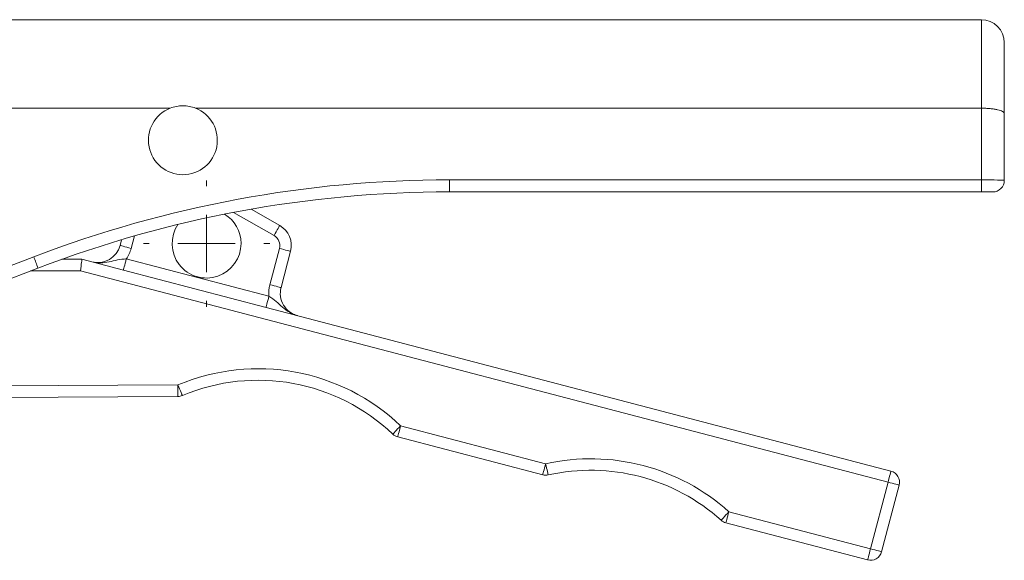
# Model space of a CAD drawing. Header units: millimetres. Extents: x 16 to 396, y -32 to 383.
# Tile 8 of 9: x 197 to 282, y 336 to 383. Entities that reach past the tile are written whole.
import ezdxf

# ---------------------------------------------------------------- set-up
doc = ezdxf.new("R2010")
doc.units = ezdxf.units.MM

# ---------------------------------------------------------------- blocks, each defined once
blk = doc.blocks.new('SW_CENTERMARKSYMBOL_1')
at = {"color": 0, "linetype": 'Continuous', "lineweight": 0}
for p, q in [((0, 5), (0, 5.5)), ((0, 0), (0, 2.5)), ((-5, 0), (-5.5, 0)), ((0, 0), (-2.5, 0)), ((0, 0), (0, -2.5)), ((0, 0), (2.5, 0)), ((5, 0), (5.5, 0)), ((0, -5), (0, -5.5))]:
    blk.add_line(p, q, dxfattribs=at)

msp = doc.modelspace()

# ---------------------------------------------------------------- linework, layer by layer
at = {"color": 7, "linetype": 'Continuous', "lineweight": 15}
for p, q in [((280.334, 382.619), (195.647, 382.619)), ((282.334, 380.619), (282.334, 374.446)), ((177.523, 374.91), (209.706, 374.91)), ((211.91, 374.91), (280.334, 374.91)), ((280.334, 368.672), (280.334, 374.91)), ((282.334, 374.446), (282.334, 368.619)), ((234.021, 368.672), (280.334, 368.672)), ((234.021, 367.619), (234.021, 368.672)), ((280.334, 367.619), (280.334, 368.672)), ((280.334, 367.619), (234.021, 367.619)), ((281.334, 367.619), (280.334, 367.619)), ((216.741, 366.115), (219.241, 364.69)), ((205.336, 362.957), (205.467, 363.456)), ((218.389, 359.537), (219.218, 362.699)), ((137.149, 338.672), (197.826, 361.963)), ((220.185, 362.446), (219.357, 359.284)), ((198.184, 360.977), (137.507, 337.686)), ((200.264, 361.749), (202.019, 361.759)), ((202.019, 361.759), (205.631, 360.813)), ((205.884, 361.78), (218.302, 358.527)), ((272.207, 342.335), (201.893, 360.758)), ((205.631, 360.813), (218.048, 357.559)), ((218.048, 357.559), (272.46, 343.303)), ((179.234, 350.632), (210.374, 350.805)), ((210.38, 349.805), (179.239, 349.632)), ((229.772, 347.251), (242.395, 343.944)), ((242.141, 342.977), (229.518, 346.284)), ((270.686, 336.531), (272.207, 342.335)), ((273.174, 342.082), (271.654, 336.278)), ((258.349, 339.764), (270.686, 336.531)), ((270.433, 335.564), (258.095, 338.796))]:
    msp.add_line(p, q, dxfattribs=at)
at = {"color": 8, "linetype": 'Continuous', "lineweight": 15}
for p, q in [((280.334, 374.91), (280.334, 382.619)), ((218.746, 363.822), (215.214, 365.835)), ((206.586, 363.782), (206.303, 362.704)), ((201.893, 360.758), (197.551, 360.734))]:
    msp.add_line(p, q, dxfattribs=at)
at = {"color": 7, "linetype": 'Continuous', "lineweight": 15, "flags": 128}
for points in [[(219.241, 364.69), (219.231, 364.674), (219.203, 364.624), (219.157, 364.544), (219.096, 364.436), (219.021, 364.304), (218.935, 364.154), (218.842, 363.991), (218.746, 363.822)], [(205.336, 362.957), (205.355, 362.953), (205.41, 362.938), (205.499, 362.915), (205.619, 362.883), (205.766, 362.845), (205.933, 362.801), (206.115, 362.753), (206.303, 362.704)], [(220.185, 362.446), (220.167, 362.451), (220.112, 362.465), (220.022, 362.489), (219.902, 362.52), (219.755, 362.558), (219.588, 362.602), (219.407, 362.65), (219.218, 362.699)], [(201.893, 360.758), (201.917, 360.954), (201.941, 361.141), (201.963, 361.314), (201.982, 361.466), (201.998, 361.59), (202.009, 361.683), (202.017, 361.74), (202.019, 361.759)], [(205.631, 360.813), (205.635, 360.831), (205.65, 360.886), (205.673, 360.976), (205.705, 361.096), (205.743, 361.243), (205.787, 361.41), (205.835, 361.591), (205.884, 361.78)], [(219.357, 359.284), (219.338, 359.289), (219.283, 359.303), (219.194, 359.327), (219.073, 359.358), (218.927, 359.397), (218.76, 359.44), (218.578, 359.488), (218.389, 359.537)], [(218.048, 357.559), (218.053, 357.578), (218.068, 357.633), (218.091, 357.722), (218.123, 357.843), (218.161, 357.989), (218.205, 358.156), (218.252, 358.338), (218.302, 358.527)], [(210.374, 350.805), (210.45, 350.625), (210.523, 350.453), (210.59, 350.293), (210.649, 350.154), (210.697, 350.039), (210.733, 349.954), (210.755, 349.901), (210.762, 349.884)], [(210.374, 350.805), (210.375, 350.61), (210.376, 350.423), (210.377, 350.25), (210.378, 350.098), (210.379, 349.974), (210.379, 349.881), (210.38, 349.825), (210.38, 349.805)], [(229.772, 347.251), (229.637, 347.11), (229.508, 346.974), (229.388, 346.849), (229.284, 346.739), (229.198, 346.649), (229.135, 346.582), (229.095, 346.541), (229.082, 346.527)], [(229.772, 347.251), (229.722, 347.063), (229.675, 346.881), (229.631, 346.714), (229.592, 346.567), (229.561, 346.447), (229.537, 346.358), (229.523, 346.303), (229.518, 346.284)], [(242.395, 343.944), (242.345, 343.755), (242.298, 343.574), (242.254, 343.406), (242.216, 343.26), (242.184, 343.14), (242.161, 343.05), (242.146, 342.995), (242.141, 342.977)], [(242.395, 343.944), (242.437, 343.753), (242.478, 343.57), (242.516, 343.402), (242.549, 343.254), (242.576, 343.132), (242.596, 343.042), (242.609, 342.987), (242.613, 342.968)], [(272.207, 342.335), (272.256, 342.524), (272.304, 342.706), (272.348, 342.873), (272.386, 343.019), (272.418, 343.14), (272.441, 343.229), (272.455, 343.284), (272.46, 343.303)], [(272.207, 342.335), (272.396, 342.286), (272.577, 342.238), (272.744, 342.195), (272.891, 342.156), (273.011, 342.125), (273.101, 342.101), (273.156, 342.087), (273.174, 342.082)], [(258.349, 339.764), (258.218, 339.619), (258.093, 339.479), (257.977, 339.351), (257.876, 339.238), (257.793, 339.145), (257.731, 339.077), (257.693, 339.034), (257.68, 339.02)], [(258.349, 339.764), (258.299, 339.575), (258.252, 339.394), (258.208, 339.226), (258.17, 339.08), (258.138, 338.959), (258.115, 338.87), (258.1, 338.815), (258.095, 338.796)], [(270.686, 336.531), (270.637, 336.343), (270.589, 336.161), (270.545, 335.994), (270.507, 335.847), (270.475, 335.727), (270.452, 335.638), (270.438, 335.583), (270.433, 335.564)], [(270.686, 336.531), (270.875, 336.482), (271.056, 336.434), (271.224, 336.39), (271.37, 336.352), (271.49, 336.321), (271.58, 336.297), (271.635, 336.283), (271.654, 336.278)]]:
    msp.add_lwpolyline(points, dxfattribs=at)
at = {"color": 7, "linetype": 'Continuous', "lineweight": 15}
for centre, radius, start, end in [((280.334, 380.619), 2, 0, 90), ((210.808, 372.119), 3, 111.55034, 68.44966), ((234.021, 267.672), 101, 90, 111), ((281.334, 368.619), 1, 270, 0), ((234.021, 267.619), 100, 90, 111), ((212.87, 363.119), 3, 0.31796, 58.65976), ((212.87, 363.119), 3, 146.3161, 0.31796), ((218.251, 362.953), 2, 345.31796, 60.31796), ((218.251, 362.953), 1, 345.31796, 60.31796), ((203.401, 363.464), 2, 255.31796, 345.31796), ((203.401, 363.464), 3, 325.84674, 345.31796), ((184.657, 356.619), 14.211, 17.86021, 22.0905), ((221.291, 358.777), 3, 165.31796, 184.78918), ((221.291, 358.777), 2, 165.31796, 255.31796), ((217.359, 334.216), 18, 46.40241, 112.83249), ((217.359, 334.216), 17, 46.40241, 112.83249), ((210.374, 350.805), 1, 270.31796, 292.83249), ((229.772, 347.251), 1, 226.40241, 255.31796), ((246.317, 326.376), 18, 48.05191, 102.584), ((242.395, 343.944), 1, 255.31796, 282.584), ((246.317, 326.376), 17, 48.05191, 102.584), ((272.207, 342.335), 1, 345.31796, 75.31796), ((258.349, 339.764), 1, 228.05191, 255.31796), ((270.686, 336.531), 1, 255.31796, 345.31796)]:
    msp.add_arc(centre, radius, start, end, dxfattribs=at)
msp.add_ellipse((280.334, 368.619), major_axis=(2, 0), ratio=0.026168, start_param=0, end_param=1.570796, dxfattribs=at)
for points, knots in [([(209.706, 374.91), (210.055, 375.048), (210.427, 375.119), (210.997, 375.119), (211.184, 375.101), (211.553, 375.031), (211.736, 374.978), (211.91, 374.91)], [0, 0, 0, 0, 0.5, 0.5, 0.75, 0.75, 1, 1, 1, 1]), ([(280.334, 374.91), (280.467, 374.91), (280.598, 374.907), (280.856, 374.895), (280.983, 374.886), (281.227, 374.863), (281.342, 374.849), (281.559, 374.816), (281.662, 374.797), (281.938, 374.733), (282.085, 374.682), (282.282, 374.57), (282.334, 374.508), (282.334, 374.446)], [0, 0, 0, 0, 0.125, 0.125, 0.25, 0.25, 0.375, 0.375, 0.5, 0.5, 0.75, 0.75, 1, 1, 1, 1]), ([(205.884, 361.78), (205.616, 361.775), (205.358, 361.743), (204.865, 361.644), (204.626, 361.581), (204.141, 361.481), (203.894, 361.445), (203.517, 361.439), (203.391, 361.445), (203.141, 361.474), (203.015, 361.498), (202.895, 361.53)], [0, 0, 0, 0, 0.25, 0.25, 0.5, 0.5, 0.75, 0.75, 0.875, 0.875, 1, 1, 1, 1]), ([(218.302, 358.527), (218.533, 358.391), (218.742, 358.236), (219.123, 357.908), (219.3, 357.736), (219.674, 357.411), (219.872, 357.259), (220.198, 357.069), (220.31, 357.012), (220.543, 356.915), (220.664, 356.874), (220.785, 356.842)], [0, 0, 0, 0, 0.25, 0.25, 0.5, 0.5, 0.75, 0.75, 0.875, 0.875, 1, 1, 1, 1])]:
    msp.add_open_spline(points, degree=3, knots=knots, dxfattribs=at)

# ---------------------------------------------------------------- block references
at = {"color": 7, "linetype": 'Continuous', "lineweight": 0}
msp.add_blockref('SW_CENTERMARKSYMBOL_1', (212.87, 363.119), dxfattribs=at)

doc.saveas('drawing.dxf')
